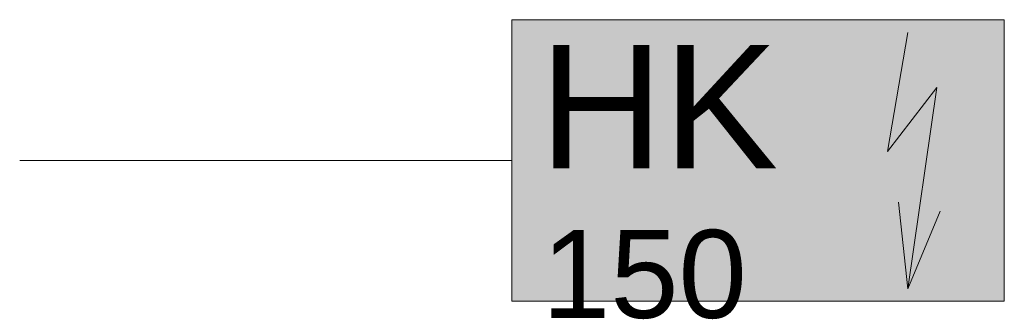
# Model space of a CAD drawing. Header units: metres. Extents: x 0 to 0.0056, y -0.0008 to 0.0008.
import ezdxf

# ---------------------------------------------------------------- set-up
doc = ezdxf.new("R2010")
doc.units = ezdxf.units.M
doc.header["$MEASUREMENT"] = 0
doc.layers.add('BAT_Weichenantrieb_H+K_150_flf', color=7, linetype='Continuous', lineweight=0, true_color=0xffffff)
doc.layers.add('BAT_Weichenantrieb_H+K_150_sym', color=7, linetype='Continuous', lineweight=13)
doc.layers.add('BAT_Weichenantrieb_H+K_150_txt', color=7, linetype='Continuous', lineweight=13)
doc.styles.add('RNV_Ari_0001_00.5', font='arial.ttf', dxfattribs={"height": 0.0005})
doc.styles.add('RNV_Ari_0001_00.7', font='arial.ttf', dxfattribs={"height": 0.0007})

msp = doc.modelspace()

# ---------------------------------------------------------------- linework, layer by layer
at = {"layer": 'BAT_Weichenantrieb_H+K_150_flf'}
msp.add_solid([(0.0028, -0.0008), (0.0028, 0.0008), (0.0056, -0.0008), (0.0056, 0.0008)], dxfattribs=at)
at = {"layer": 'BAT_Weichenantrieb_H+K_150_sym'}
for p, q in [((0.0050505, 0.0007275), (0.0049353, 0.0000507)), ((0.0052161, 0.0004155), (0.0049353, 0.0000507)), ((0.0052161, 0.0004155), (0.0050505, -0.0007293)), ((0.0028, 0), (0, 0)), ((0.0050505, -0.0007293), (0.0049977, -0.0002373)), ((0.0050505, -0.0007293), (0.0052353, -0.0002877))]:
    msp.add_line(p, q, dxfattribs=at)
at = {"layer": 'BAT_Weichenantrieb_H+K_150_sym', "flags": 128}
msp.add_lwpolyline([(0.0028, -0.0008), (0.0028, 0.0008), (0.0056, 0.0008), (0.0056, -0.0008), (0.0028, -0.0008)], close=True, dxfattribs=at)

# ---------------------------------------------------------------- texts
at = {"layer": 'BAT_Weichenantrieb_H+K_150_txt', "style": 'RNV_Ari_0001_00.7'}
msp.add_text('HK', height=0.0007, rotation=360, dxfattribs=at).set_placement((0.0029548, -0.0000437))
at = {"layer": 'BAT_Weichenantrieb_H+K_150_txt', "insert": (0.0029704, -0.0009017), "char_height": 0.0005, "attachment_point": 7, "rotation": 360, "line_spacing_factor": 0.6, "style": 'RNV_Ari_0001_00.5'}
msp.add_mtext('150', dxfattribs=at)

doc.saveas('drawing.dxf')
